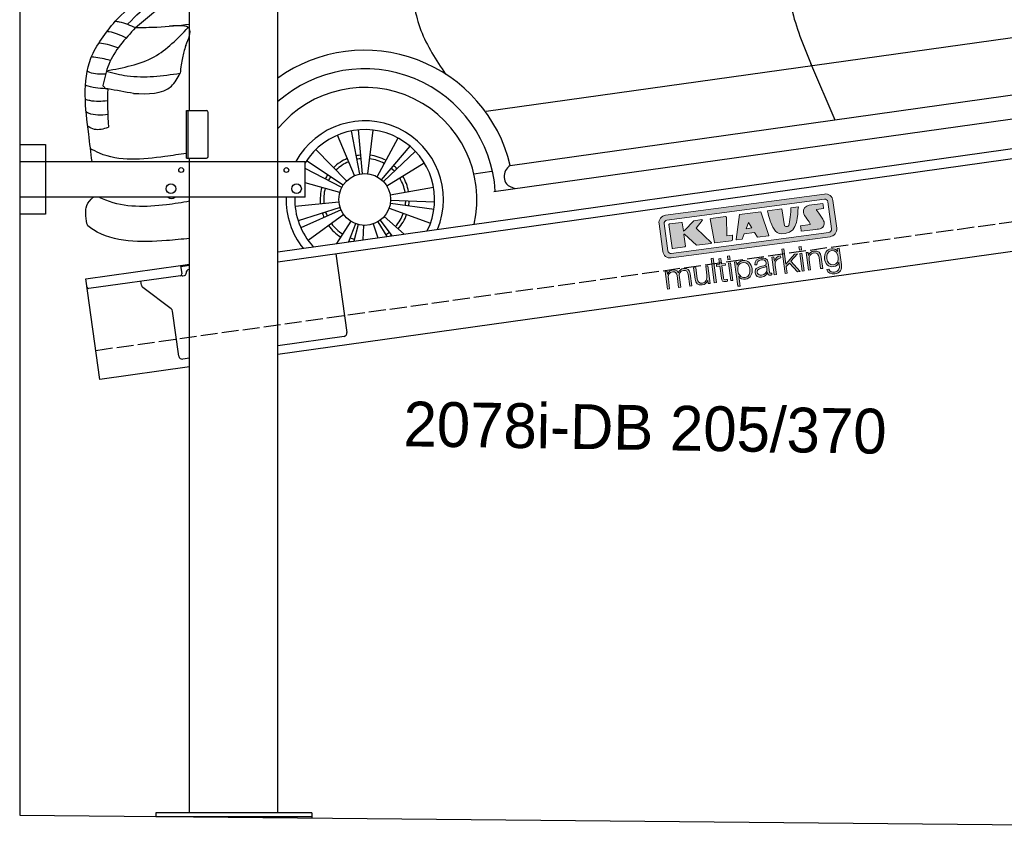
# Model space of a CAD drawing. Extents: x 199 to 6000, y -375 to 5550.
# Tile 1 of 4: x 199 to 3099, y -236 to 2144. Entities that reach past the tile are written whole.
import ezdxf

# ---------------------------------------------------------------- set-up
doc = ezdxf.new("R2010")
doc.units = 0
doc.header["$LTSCALE"] = 10
doc.header["$MEASUREMENT"] = 0
doc.linetypes.add('GEN3', pattern=[6.25, 5, -1.25])
doc.layers.get('0').update_dxf_attribs({"linetype": 'CONTINUOUS'})
for name, color, linetype in [('3', 6, 'GEN3'), ('CAR', 1, 'CONTINUOUS'), ('SICHTBARE_KANTEN_DIN_', 7, 'CONTINUOUS')]:
    doc.layers.add(name, color=color, linetype=linetype)
doc.layers.add('AM_0', color=7, linetype='CONTINUOUS', lineweight=30)
doc.layers.add('Logo', color=7, linetype='CONTINUOUS', lineweight=25)

# ---------------------------------------------------------------- blocks, each defined once
blk = doc.blocks.new('KLAUS')
at = {"layer": 'Logo'}
h = blk.add_hatch(color=8, dxfattribs=at)
h.dxf.hatch_style = 2
edge = h.paths.add_edge_path()
edge.add_spline(control_points=[(3.6, 29.09), (2.88, 29.09), (2.3, 28.51), (2.3, 27.8), (2.3, 27.8), (2.3, 16.11), (2.3, 16.11), (2.3, 15.39), (2.88, 14.81), (3.6, 14.81), (3.6, 14.81), (71.16, 14.81), (71.16, 14.81), (71.88, 14.81), (72.46, 15.39), (72.46, 16.11), (72.46, 16.11), (72.46, 27.8), (72.46, 27.8), (72.46, 28.51), (71.88, 29.09), (71.16, 29.09), (71.16, 29.09), (3.6, 29.09), (3.6, 29.09), (3.6, 29.09), (3.6, 29.09), (3.6, 29.09)], knot_values=[0, 0, 0, 0, 1, 1, 1, 2, 2, 2, 3, 3, 3, 4, 4, 4, 5, 5, 5, 6, 6, 6, 7, 7, 7, 8, 8, 8, 9, 9, 9, 9], degree=3, periodic=0)
edge = h.paths.add_edge_path()
edge.add_spline(control_points=[(3.35, 31.23), (3.35, 31.23), (71.47, 31.23), (71.47, 31.23), (73.26, 31.23), (74.71, 29.77), (74.71, 27.99), (74.71, 27.99), (74.71, 16.17), (74.71, 16.17), (74.71, 14.38), (73.26, 12.93), (71.47, 12.93), (71.47, 12.93), (3.35, 12.93), (3.35, 12.93), (1.56, 12.93), (0.11, 14.38), (0.11, 16.17), (0.11, 16.17), (0.11, 27.99), (0.11, 27.99), (0.11, 29.77), (1.56, 31.23), (3.35, 31.23), (3.35, 31.23), (3.35, 31.23), (3.35, 31.23)], knot_values=[0, 0, 0, 0, 1, 1, 1, 2, 2, 2, 3, 3, 3, 4, 4, 4, 5, 5, 5, 6, 6, 6, 7, 7, 7, 8, 8, 8, 9, 9, 9, 9], degree=3, periodic=0)
h = blk.add_hatch(color=8, dxfattribs=at)
h.dxf.hatch_style = 2
edge = h.paths.add_edge_path()
edge.add_spline(control_points=[(4.5, 27.33), (4.5, 27.33), (9.7, 27.33), (9.7, 27.33), (9.84, 27.33), (9.96, 27.22), (9.96, 27.08), (9.96, 27.08), (9.96, 23.69), (9.96, 23.69), (9.96, 23.69), (9.94, 23.64), (10.04, 23.59), (10.14, 23.53), (10.2, 23.57), (10.2, 23.57), (10.2, 23.57), (10.51, 23.75), (10.51, 23.75), (10.51, 23.75), (14.94, 27.33), (14.94, 27.33), (14.94, 27.33), (18.41, 27.33), (18.41, 27.33), (18.41, 27.33), (18.49, 27.33), (18.56, 27.2), (18.65, 27.04), (18.53, 26.91), (18.53, 26.91), (18.53, 26.91), (15.49, 24.11), (15.49, 24.11), (15.49, 24.11), (21.14, 17.06), (21.14, 17.06), (21.14, 17.06), (21.13, 16.91), (21.13, 16.91), (21.08, 16.84), (20.99, 16.82), (20.99, 16.82), (20.99, 16.82), (14.7, 16.82), (14.7, 16.82), (14.7, 16.82), (10.26, 22.17), (10.26, 22.17), (10.26, 22.17), (10.19, 22.24), (10.08, 22.21), (9.97, 22.18), (9.96, 22.11), (9.96, 22.11), (9.96, 22.11), (9.96, 17.08), (9.96, 17.08), (9.96, 16.94), (9.84, 16.82), (9.7, 16.82), (9.7, 16.82), (4.5, 16.82), (4.5, 16.82), (4.36, 16.82), (4.25, 16.94), (4.25, 17.08), (4.25, 17.08), (4.25, 27.08), (4.25, 27.08), (4.25, 27.22), (4.36, 27.33), (4.5, 27.33), (4.5, 27.33), (4.5, 27.33), (4.5, 27.33)], knot_values=[0, 0, 0, 0, 1, 1, 1, 2, 2, 2, 3, 3, 3, 4, 4, 4, 5, 5, 5, 6, 6, 6, 7, 7, 7, 8, 8, 8, 9, 9, 9, 10, 10, 10, 11, 11, 11, 12, 12, 12, 13, 13, 13, 14, 14, 14, 15, 15, 15, 16, 16, 16, 17, 17, 17, 18, 18, 18, 19, 19, 19, 20, 20, 20, 21, 21, 21, 22, 22, 22, 23, 23, 23, 24, 24, 24, 25, 25, 25, 25], degree=3, periodic=0)
h = blk.add_hatch(color=8, dxfattribs=at)
h.dxf.hatch_style = 2
h.paths.add_polyline_path([(22.42, 17.06), (21.97, 27.15), (22.24, 27.33), (28.55, 27.33), (28.86, 26.97), (28.01, 19.08), (30.26, 19.07), (30.44, 18.95), (30.08, 16.95), (29.49, 16.82), (22.6, 16.82)])
h = blk.add_hatch(color=8, dxfattribs=at)
h.paths.add_polyline_path([(36.52, 21.01), (38.93, 21.01), (37.87, 23.57)])
h.paths.add_polyline_path([(34.52, 27.33), (43.65, 27.33), (45.76, 16.94), (45.57, 16.82), (40.83, 16.82), (39.89, 18.95), (35.42, 18.95), (34.27, 16.82), (31.78, 16.82), (31.66, 17)])
h = blk.add_hatch(color=8, dxfattribs=at)
h.dxf.hatch_style = 2
edge = h.paths.add_edge_path()
edge.add_spline(control_points=[(52.69, 27.32), (52.69, 27.32), (52.88, 20.14), (52.88, 20.14), (53.01, 19.89), (53.2, 19.77), (53.43, 19.71), (53.91, 19.59), (54.43, 19.57), (54.64, 20.03), (55.23, 21.34), (56.27, 25.45), (56.6, 27.33), (56.6, 27.33), (59.77, 27.33), (59.77, 27.33), (58.77, 23.9), (58.56, 16.82), (52.63, 16.76), (48.72, 16.72), (48.01, 19.35), (47.27, 22.24), (46.89, 23.68), (46.54, 27.33), (46.54, 27.33), (46.54, 27.33), (52.69, 27.32), (52.69, 27.32), (52.69, 27.32), (52.69, 27.32), (52.69, 27.32)], knot_values=[0, 0, 0, 0, 1, 1, 1, 2, 2, 2, 3, 3, 3, 4, 4, 4, 5, 5, 5, 6, 6, 6, 7, 7, 7, 8, 8, 8, 9, 9, 9, 10, 10, 10, 10], degree=3, periodic=0)
h = blk.add_hatch(color=8, dxfattribs=at)
h.dxf.hatch_style = 2
edge = h.paths.add_edge_path()
edge.add_spline(control_points=[(64.46, 27.33), (64.46, 27.33), (70.31, 27.33), (70.31, 27.33), (70.31, 26.52), (70.31, 26.02), (70.31, 25.12), (70.31, 25.12), (67.3, 25.12), (67.3, 25.12), (67.24, 25.04), (67.25, 25.11), (67.25, 24.91), (67.25, 24.88), (69.73, 20.38), (69.73, 19.57), (69.73, 16.4), (67.22, 16.81), (65.9, 16.82), (65.9, 16.82), (59.59, 16.82), (59.59, 16.82), (59.59, 17.76), (59.59, 18.23), (59.59, 19.14), (59.59, 19.14), (63.75, 19.14), (63.75, 19.14), (63.82, 19.22), (63.81, 19.11), (63.81, 19.31), (63.81, 20.32), (61.58, 23.06), (61.58, 24.63), (61.58, 26.33), (62.83, 27.34), (64.46, 27.33), (64.46, 27.33), (64.46, 27.33), (64.46, 27.33)], knot_values=[0, 0, 0, 0, 1, 1, 1, 2, 2, 2, 3, 3, 3, 4, 4, 4, 5, 5, 5, 6, 6, 6, 7, 7, 7, 8, 8, 8, 9, 9, 9, 10, 10, 10, 11, 11, 11, 12, 12, 12, 13, 13, 13, 13], degree=3, periodic=0)
h = blk.add_hatch(color=30, dxfattribs=at)
h.dxf.hatch_style = 2
h.paths.add_polyline_path([(20.07, 0), (20.99, 0), (20.99, 10.45), (20.07, 10.45)])
h = blk.add_hatch(color=30, dxfattribs=at)
h.dxf.hatch_style = 2
edge = h.paths.add_edge_path()
edge.add_spline(control_points=[(24.22, 9.82), (24.22, 9.82), (23.3, 9.82), (23.3, 9.82), (23.3, 9.82), (23.3, 7.55), (23.3, 7.55), (23.3, 7.55), (21.98, 7.55), (21.98, 7.55), (21.98, 7.55), (21.98, 6.78), (21.98, 6.78), (21.98, 6.78), (23.3, 6.78), (23.3, 6.78), (23.3, 6.78), (23.3, 1.61), (23.3, 1.61), (23.28, 0.32), (23.71, -0.09), (24.94, -0.09), (25.22, -0.09), (25.48, -0.06), (25.76, -0.06), (25.76, -0.06), (25.76, 0.73), (25.76, 0.73), (25.5, 0.7), (25.23, 0.69), (24.97, 0.69), (24.31, 0.73), (24.22, 1.08), (24.22, 1.68), (24.22, 1.68), (24.22, 6.78), (24.22, 6.78), (24.22, 6.78), (25.76, 6.78), (25.76, 6.78), (25.76, 6.78), (25.76, 7.55), (25.76, 7.55), (25.76, 7.55), (24.22, 7.55), (24.22, 7.55), (24.22, 7.55), (24.22, 9.82), (24.22, 9.82), (24.22, 9.82), (24.22, 9.82), (24.22, 9.82)], knot_values=[0, 0, 0, 0, 1, 1, 1, 2, 2, 2, 3, 3, 3, 4, 4, 4, 5, 5, 5, 6, 6, 6, 7, 7, 7, 8, 8, 8, 9, 9, 9, 10, 10, 10, 11, 11, 11, 12, 12, 12, 13, 13, 13, 14, 14, 14, 15, 15, 15, 16, 16, 16, 17, 17, 17, 17], degree=3, periodic=0)
h = blk.add_hatch(color=30, dxfattribs=at)
h.paths.add_polyline_path([(27.1, 0), (28.03, 0), (28.03, 7.55), (27.1, 7.55)])
h.paths.add_polyline_path([(27.1, 8.98), (28.03, 8.98), (28.03, 10.45), (27.1, 10.45)])
h = blk.add_hatch(color=30, dxfattribs=at)
h.dxf.hatch_style = 2
h.paths.add_polyline_path([(50.4, 0), (51.32, 0), (51.32, 2.87), (52.82, 4.11), (55.8, 0), (56.96, 0), (53.52, 4.76), (56.74, 7.55), (55.51, 7.55), (51.32, 3.89), (51.32, 10.45), (50.4, 10.45)])
h = blk.add_hatch(color=30, dxfattribs=at)
h.paths.add_polyline_path([(57.74, 0), (58.66, 0), (58.66, 7.55), (57.74, 7.55)])
h.paths.add_polyline_path([(57.74, 8.98), (58.66, 8.98), (58.66, 10.45), (57.74, 10.45)])
h = blk.add_hatch(color=30, dxfattribs=at)
h.dxf.hatch_style = 2
edge = h.paths.add_edge_path()
edge.add_spline(control_points=[(0, 0), (0, 0), (0.92, 0), (0.92, 0), (0.92, 0), (0.92, 4.22), (0.92, 4.22), (0.94, 5.8), (1.58, 7), (3.18, 7), (4.35, 7), (4.77, 6.15), (4.76, 5.12), (4.76, 5.12), (4.76, 0), (4.76, 0), (4.76, 0), (5.68, 0), (5.68, 0), (5.68, 0), (5.68, 4.27), (5.68, 4.27), (5.68, 5.68), (6.14, 7), (7.73, 7), (9.05, 7), (9.52, 6.32), (9.52, 5.08), (9.52, 5.08), (9.52, 0), (9.52, 0), (9.52, 0), (10.44, 0), (10.44, 0), (10.44, 0), (10.44, 5.12), (10.44, 5.12), (10.44, 6.91), (9.59, 7.77), (7.94, 7.77), (6.94, 7.77), (5.99, 7.29), (5.54, 6.3), (5.26, 7.29), (4.36, 7.77), (3.37, 7.77), (2.17, 7.77), (1.38, 7.19), (0.89, 6.28), (0.89, 6.28), (0.85, 6.28), (0.85, 6.28), (0.85, 6.28), (0.85, 7.55), (0.85, 7.55), (0.85, 7.55), (0, 7.55), (0, 7.55), (0, 7.55), (0, 0), (0, 0), (0, 0), (0, 0), (0, 0)], knot_values=[0, 0, 0, 0, 1, 1, 1, 2, 2, 2, 3, 3, 3, 4, 4, 4, 5, 5, 5, 6, 6, 6, 7, 7, 7, 8, 8, 8, 9, 9, 9, 10, 10, 10, 11, 11, 11, 12, 12, 12, 13, 13, 13, 14, 14, 14, 15, 15, 15, 16, 16, 16, 17, 17, 17, 18, 18, 18, 19, 19, 19, 20, 20, 20, 21, 21, 21, 21], degree=3, periodic=0)
h = blk.add_hatch(color=30, dxfattribs=at)
h.dxf.hatch_style = 2
edge = h.paths.add_edge_path()
edge.add_spline(control_points=[(18.31, 7.55), (18.31, 7.55), (17.39, 7.55), (17.39, 7.55), (17.39, 7.55), (17.39, 3.59), (17.39, 3.59), (17.39, 2.05), (16.7, 0.56), (15.12, 0.56), (13.66, 0.56), (13.15, 1.27), (13.1, 2.64), (13.1, 2.64), (13.1, 7.55), (13.1, 7.55), (13.1, 7.55), (12.18, 7.55), (12.18, 7.55), (12.18, 7.55), (12.18, 2.65), (12.18, 2.65), (12.18, 0.89), (12.93, -0.22), (14.83, -0.22), (15.96, -0.22), (16.95, 0.35), (17.44, 1.36), (17.44, 1.36), (17.47, 1.36), (17.47, 1.36), (17.47, 1.36), (17.47, 0), (17.47, 0), (17.47, 0), (18.31, 0), (18.31, 0), (18.31, 0), (18.31, 7.55), (18.31, 7.55), (18.31, 7.55), (18.31, 7.55), (18.31, 7.55)], knot_values=[0, 0, 0, 0, 1, 1, 1, 2, 2, 2, 3, 3, 3, 4, 4, 4, 5, 5, 5, 6, 6, 6, 7, 7, 7, 8, 8, 8, 9, 9, 9, 10, 10, 10, 11, 11, 11, 12, 12, 12, 13, 13, 13, 14, 14, 14, 14], degree=3, periodic=0)
h = blk.add_hatch(color=30, dxfattribs=at)
edge = h.paths.add_edge_path()
edge.add_spline(control_points=[(35.84, 3.78), (35.84, 2.21), (35.12, 0.56), (33.37, 0.56), (31.4, 0.56), (30.72, 2.21), (30.72, 3.78), (30.72, 5.49), (31.33, 7), (33.37, 7), (35.12, 7), (35.84, 5.34), (35.84, 3.78), (35.84, 3.78), (35.84, 3.78), (35.84, 3.78)], knot_values=[0, 0, 0, 0, 1, 1, 1, 2, 2, 2, 3, 3, 3, 4, 4, 4, 5, 5, 5, 5], degree=3, periodic=0)
edge = h.paths.add_edge_path()
edge.add_spline(control_points=[(29.79, -2.8), (29.79, -2.8), (30.72, -2.8), (30.72, -2.8), (30.72, -2.8), (30.72, 1.43), (30.72, 1.43), (30.72, 1.43), (30.74, 1.43), (30.74, 1.43), (31.14, 0.35), (32.24, -0.22), (33.37, -0.22), (35.66, -0.22), (36.76, 1.64), (36.76, 3.78), (36.76, 5.91), (35.66, 7.77), (33.37, 7.77), (32.15, 7.77), (31.1, 7.14), (30.67, 6.12), (30.67, 6.12), (30.64, 6.12), (30.64, 6.12), (30.64, 6.12), (30.64, 7.55), (30.64, 7.55), (30.64, 7.55), (29.79, 7.55), (29.79, 7.55), (29.79, 7.55), (29.79, -2.8), (29.79, -2.8), (29.79, -2.8), (29.79, -2.8), (29.79, -2.8)], knot_values=[0, 0, 0, 0, 1, 1, 1, 2, 2, 2, 3, 3, 3, 4, 4, 4, 5, 5, 5, 6, 6, 6, 7, 7, 7, 8, 8, 8, 9, 9, 9, 10, 10, 10, 11, 11, 11, 12, 12, 12, 12], degree=3, periodic=0)
h = blk.add_hatch(color=30, dxfattribs=at)
edge = h.paths.add_edge_path()
edge.add_spline(control_points=[(43.03, 2.93), (43.04, 1.45), (41.8, 0.56), (40.39, 0.56), (39.53, 0.56), (38.71, 1.13), (38.71, 2.05), (38.71, 3.53), (40.66, 3.51), (42.22, 3.79), (42.47, 3.84), (42.88, 3.91), (43, 4.13), (43, 4.13), (43.03, 4.13), (43.03, 4.13), (43.03, 4.13), (43.03, 2.93), (43.03, 2.93), (43.03, 2.93), (43.03, 2.93), (43.03, 2.93)], knot_values=[0, 0, 0, 0, 1, 1, 1, 2, 2, 2, 3, 3, 3, 4, 4, 4, 5, 5, 5, 6, 6, 6, 7, 7, 7, 7], degree=3, periodic=0)
edge = h.paths.add_edge_path()
edge.add_spline(control_points=[(39.03, 5.24), (39.06, 6.47), (39.91, 7), (41.05, 7), (42.14, 7), (43.03, 6.69), (43.03, 5.45), (43.03, 4.61), (42.6, 4.51), (41.84, 4.42), (39.85, 4.19), (37.79, 4.11), (37.79, 1.99), (37.79, 0.47), (38.93, -0.22), (40.32, -0.22), (41.77, -0.22), (42.43, 0.34), (43.07, 1.32), (43.07, 1.32), (43.1, 1.32), (43.1, 1.32), (43.1, 0.53), (43.25, 0), (44.19, 0), (44.43, 0), (44.58, 0.01), (44.79, 0.06), (44.79, 0.06), (44.79, 0.83), (44.79, 0.83), (44.71, 0.81), (44.6, 0.78), (44.49, 0.78), (44.13, 0.78), (43.95, 0.98), (43.95, 1.33), (43.95, 1.33), (43.95, 5.34), (43.95, 5.34), (43.95, 7.36), (42.5, 7.77), (41.17, 7.77), (39.44, 7.77), (38.2, 7.01), (38.11, 5.24), (38.11, 5.24), (39.03, 5.24), (39.03, 5.24), (39.03, 5.24), (39.03, 5.24), (39.03, 5.24)], knot_values=[0, 0, 0, 0, 1, 1, 1, 2, 2, 2, 3, 3, 3, 4, 4, 4, 5, 5, 5, 6, 6, 6, 7, 7, 7, 8, 8, 8, 9, 9, 9, 10, 10, 10, 11, 11, 11, 12, 12, 12, 13, 13, 13, 14, 14, 14, 15, 15, 15, 16, 16, 16, 17, 17, 17, 17], degree=3, periodic=0)
h = blk.add_hatch(color=30, dxfattribs=at)
h.dxf.hatch_style = 2
edge = h.paths.add_edge_path()
edge.add_spline(control_points=[(45.79, 0), (45.79, 0), (46.71, 0), (46.71, 0), (46.71, 0), (46.71, 4.03), (46.71, 4.03), (46.71, 5.59), (47.85, 6.82), (49.52, 6.73), (49.52, 6.73), (49.52, 7.66), (49.52, 7.66), (48.16, 7.72), (47.14, 7), (46.67, 5.78), (46.67, 5.78), (46.64, 5.78), (46.64, 5.78), (46.64, 5.78), (46.64, 7.55), (46.64, 7.55), (46.64, 7.55), (45.79, 7.55), (45.79, 7.55), (45.79, 7.55), (45.79, 0), (45.79, 0), (45.79, 0), (45.79, 0), (45.79, 0)], knot_values=[0, 0, 0, 0, 1, 1, 1, 2, 2, 2, 3, 3, 3, 4, 4, 4, 5, 5, 5, 6, 6, 6, 7, 7, 7, 8, 8, 8, 9, 9, 9, 10, 10, 10, 10], degree=3, periodic=0)
h = blk.add_hatch(color=30, dxfattribs=at)
h.dxf.hatch_style = 2
edge = h.paths.add_edge_path()
edge.add_spline(control_points=[(60.41, 0), (60.41, 0), (61.33, 0), (61.33, 0), (61.33, 0), (61.33, 4.41), (61.33, 4.41), (61.36, 5.89), (62.24, 7), (63.7, 7), (65.2, 7), (65.62, 6.02), (65.62, 4.71), (65.62, 4.71), (65.62, 0), (65.62, 0), (65.62, 0), (66.54, 0), (66.54, 0), (66.54, 0), (66.54, 4.86), (66.54, 4.86), (66.54, 6.66), (65.9, 7.77), (63.78, 7.77), (62.71, 7.77), (61.7, 7.16), (61.36, 6.25), (61.36, 6.25), (61.33, 6.25), (61.33, 6.25), (61.33, 6.25), (61.33, 7.55), (61.33, 7.55), (61.33, 7.55), (60.41, 7.55), (60.41, 7.55), (60.41, 7.55), (60.41, 0), (60.41, 0), (60.41, 0), (60.41, 0), (60.41, 0)], knot_values=[0, 0, 0, 0, 1, 1, 1, 2, 2, 2, 3, 3, 3, 4, 4, 4, 5, 5, 5, 6, 6, 6, 7, 7, 7, 8, 8, 8, 9, 9, 9, 10, 10, 10, 11, 11, 11, 12, 12, 12, 13, 13, 13, 14, 14, 14, 14], degree=3, periodic=0)
h = blk.add_hatch(color=30, dxfattribs=at)
edge = h.paths.add_edge_path()
edge.add_spline(control_points=[(71.32, 0.86), (69.62, 0.86), (68.83, 2.34), (68.83, 3.86), (68.83, 5.43), (69.56, 7), (71.32, 7), (73.06, 7), (73.75, 5.34), (73.75, 3.86), (73.75, 2.33), (72.91, 0.86), (71.32, 0.86), (71.32, 0.86), (71.32, 0.86), (71.32, 0.86)], knot_values=[0, 0, 0, 0, 1, 1, 1, 2, 2, 2, 3, 3, 3, 4, 4, 4, 5, 5, 5, 5], degree=3, periodic=0)
edge = h.paths.add_edge_path()
edge.add_spline(control_points=[(74.67, 7.55), (74.67, 7.55), (73.75, 7.55), (73.75, 7.55), (73.75, 7.55), (73.75, 6.25), (73.75, 6.25), (73.75, 6.25), (73.72, 6.25), (73.72, 6.25), (73.35, 7.09), (72.41, 7.77), (71.32, 7.77), (69.13, 7.77), (67.9, 6.05), (67.9, 3.97), (67.9, 1.82), (68.9, 0.09), (71.32, 0.09), (72.4, 0.09), (73.29, 0.72), (73.72, 1.64), (73.72, 1.64), (73.75, 1.64), (73.75, 1.64), (73.75, 1.64), (73.75, 0.61), (73.75, 0.61), (73.75, -1.23), (73.01, -2.24), (71.32, -2.24), (70.29, -2.24), (69.31, -1.85), (69.1, -0.73), (69.1, -0.73), (68.18, -0.73), (68.18, -0.73), (68.31, -2.34), (69.81, -3.02), (71.32, -3.02), (73.79, -3.02), (74.65, -1.64), (74.67, 0.61), (74.67, 0.61), (74.67, 7.55), (74.67, 7.55), (74.67, 7.55), (74.67, 7.55), (74.67, 7.55)], knot_values=[0, 0, 0, 0, 1, 1, 1, 2, 2, 2, 3, 3, 3, 4, 4, 4, 5, 5, 5, 6, 6, 6, 7, 7, 7, 8, 8, 8, 9, 9, 9, 10, 10, 10, 11, 11, 11, 12, 12, 12, 13, 13, 13, 14, 14, 14, 15, 15, 15, 16, 16, 16, 16], degree=3, periodic=0)
at = {"layer": 'Logo', "lineweight": 0}
for points in [[(22.42, 17.06), (21.97, 27.15), (22.24, 27.33), (28.55, 27.33), (28.86, 26.97), (28.01, 19.08), (30.26, 19.07), (30.44, 18.95), (30.08, 16.95), (29.49, 16.82), (22.6, 16.82), (22.42, 17.06), (22.42, 17.06)], [(34.52, 27.33), (43.65, 27.33), (45.76, 16.94), (45.57, 16.82), (40.83, 16.82), (39.89, 18.95), (35.42, 18.95), (34.27, 16.82), (31.78, 16.82), (31.66, 17), (34.52, 27.33), (34.52, 27.33)], [(36.52, 21.01), (38.93, 21.01), (37.87, 23.57), (36.52, 21.01), (36.52, 21.01)], [(20.07, 0), (20.99, 0), (20.99, 10.45), (20.07, 10.45), (20.07, 0), (20.07, 0)], [(27.1, 8.98), (28.03, 8.98), (28.03, 10.45), (27.1, 10.45), (27.1, 8.98), (27.1, 8.98)], [(50.4, 0), (51.32, 0), (51.32, 2.87), (52.82, 4.11), (55.8, 0), (56.96, 0), (53.52, 4.76), (56.74, 7.55), (55.51, 7.55), (51.32, 3.89), (51.32, 10.45), (50.4, 10.45), (50.4, 0), (50.4, 0)], [(57.74, 8.98), (58.66, 8.98), (58.66, 10.45), (57.74, 10.45), (57.74, 8.98), (57.74, 8.98)], [(27.1, 0), (28.03, 0), (28.03, 7.55), (27.1, 7.55), (27.1, 0), (27.1, 0)], [(57.74, 0), (58.66, 0), (58.66, 7.55), (57.74, 7.55), (57.74, 0), (57.74, 0)]]:
    blk.add_lwpolyline(points, dxfattribs=at)
for points, knots in [([(3.35, 31.23), (3.35, 31.23), (71.47, 31.23), (71.47, 31.23), (73.26, 31.23), (74.71, 29.77), (74.71, 27.99), (74.71, 27.99), (74.71, 16.17), (74.71, 16.17), (74.71, 14.38), (73.26, 12.93), (71.47, 12.93), (71.47, 12.93), (3.35, 12.93), (3.35, 12.93), (1.56, 12.93), (0.11, 14.38), (0.11, 16.17), (0.11, 16.17), (0.11, 27.99), (0.11, 27.99), (0.11, 29.77), (1.56, 31.23), (3.35, 31.23), (3.35, 31.23), (3.35, 31.23), (3.35, 31.23)], [0, 0, 0, 0, 1, 1, 1, 2, 2, 2, 3, 3, 3, 4, 4, 4, 5, 5, 5, 6, 6, 6, 7, 7, 7, 8, 8, 8, 9, 9, 9, 9]), ([(3.6, 29.09), (2.88, 29.09), (2.3, 28.51), (2.3, 27.8), (2.3, 27.8), (2.3, 16.11), (2.3, 16.11), (2.3, 15.39), (2.88, 14.81), (3.6, 14.81), (3.6, 14.81), (71.16, 14.81), (71.16, 14.81), (71.88, 14.81), (72.46, 15.39), (72.46, 16.11), (72.46, 16.11), (72.46, 27.8), (72.46, 27.8), (72.46, 28.51), (71.88, 29.09), (71.16, 29.09), (71.16, 29.09), (3.6, 29.09), (3.6, 29.09), (3.6, 29.09), (3.6, 29.09), (3.6, 29.09)], [0, 0, 0, 0, 1, 1, 1, 2, 2, 2, 3, 3, 3, 4, 4, 4, 5, 5, 5, 6, 6, 6, 7, 7, 7, 8, 8, 8, 9, 9, 9, 9]), ([(4.5, 27.33), (4.5, 27.33), (9.7, 27.33), (9.7, 27.33), (9.84, 27.33), (9.96, 27.22), (9.96, 27.08), (9.96, 27.08), (9.96, 23.69), (9.96, 23.69), (9.96, 23.69), (9.94, 23.64), (10.04, 23.59), (10.14, 23.53), (10.2, 23.57), (10.2, 23.57), (10.2, 23.57), (10.51, 23.75), (10.51, 23.75), (10.51, 23.75), (14.94, 27.33), (14.94, 27.33), (14.94, 27.33), (18.41, 27.33), (18.41, 27.33), (18.41, 27.33), (18.49, 27.33), (18.56, 27.2), (18.65, 27.04), (18.53, 26.91), (18.53, 26.91), (18.53, 26.91), (15.49, 24.11), (15.49, 24.11), (15.49, 24.11), (21.14, 17.06), (21.14, 17.06), (21.14, 17.06), (21.13, 16.91), (21.13, 16.91), (21.08, 16.84), (20.99, 16.82), (20.99, 16.82), (20.99, 16.82), (14.7, 16.82), (14.7, 16.82), (14.7, 16.82), (10.26, 22.17), (10.26, 22.17), (10.26, 22.17), (10.19, 22.24), (10.08, 22.21), (9.97, 22.18), (9.96, 22.11), (9.96, 22.11), (9.96, 22.11), (9.96, 17.08), (9.96, 17.08), (9.96, 16.94), (9.84, 16.82), (9.7, 16.82), (9.7, 16.82), (4.5, 16.82), (4.5, 16.82), (4.36, 16.82), (4.25, 16.94), (4.25, 17.08), (4.25, 17.08), (4.25, 27.08), (4.25, 27.08), (4.25, 27.22), (4.36, 27.33), (4.5, 27.33), (4.5, 27.33), (4.5, 27.33), (4.5, 27.33)], [0, 0, 0, 0, 1, 1, 1, 2, 2, 2, 3, 3, 3, 4, 4, 4, 5, 5, 5, 6, 6, 6, 7, 7, 7, 8, 8, 8, 9, 9, 9, 10, 10, 10, 11, 11, 11, 12, 12, 12, 13, 13, 13, 14, 14, 14, 15, 15, 15, 16, 16, 16, 17, 17, 17, 18, 18, 18, 19, 19, 19, 20, 20, 20, 21, 21, 21, 22, 22, 22, 23, 23, 23, 24, 24, 24, 25, 25, 25, 25]), ([(52.69, 27.32), (52.69, 27.32), (52.88, 20.14), (52.88, 20.14), (53.01, 19.89), (53.2, 19.77), (53.43, 19.71), (53.91, 19.59), (54.43, 19.57), (54.64, 20.03), (55.23, 21.34), (56.27, 25.45), (56.6, 27.33), (56.6, 27.33), (59.77, 27.33), (59.77, 27.33), (58.77, 23.9), (58.56, 16.82), (52.63, 16.76), (48.72, 16.72), (48.01, 19.35), (47.27, 22.24), (46.89, 23.68), (46.54, 27.33), (46.54, 27.33), (46.54, 27.33), (52.69, 27.32), (52.69, 27.32), (52.69, 27.32), (52.69, 27.32), (52.69, 27.32)], [0, 0, 0, 0, 1, 1, 1, 2, 2, 2, 3, 3, 3, 4, 4, 4, 5, 5, 5, 6, 6, 6, 7, 7, 7, 8, 8, 8, 9, 9, 9, 10, 10, 10, 10]), ([(64.46, 27.33), (64.46, 27.33), (70.31, 27.33), (70.31, 27.33), (70.31, 26.52), (70.31, 26.02), (70.31, 25.12), (70.31, 25.12), (67.3, 25.12), (67.3, 25.12), (67.24, 25.04), (67.25, 25.11), (67.25, 24.91), (67.25, 24.88), (69.73, 20.38), (69.73, 19.57), (69.73, 16.4), (67.22, 16.81), (65.9, 16.82), (65.9, 16.82), (59.59, 16.82), (59.59, 16.82), (59.59, 17.76), (59.59, 18.23), (59.59, 19.14), (59.59, 19.14), (63.75, 19.14), (63.75, 19.14), (63.82, 19.22), (63.81, 19.11), (63.81, 19.31), (63.81, 20.32), (61.58, 23.06), (61.58, 24.63), (61.58, 26.33), (62.83, 27.34), (64.46, 27.33), (64.46, 27.33), (64.46, 27.33), (64.46, 27.33)], [0, 0, 0, 0, 1, 1, 1, 2, 2, 2, 3, 3, 3, 4, 4, 4, 5, 5, 5, 6, 6, 6, 7, 7, 7, 8, 8, 8, 9, 9, 9, 10, 10, 10, 11, 11, 11, 12, 12, 12, 13, 13, 13, 13]), ([(24.22, 9.82), (24.22, 9.82), (23.3, 9.82), (23.3, 9.82), (23.3, 9.82), (23.3, 7.55), (23.3, 7.55), (23.3, 7.55), (21.98, 7.55), (21.98, 7.55), (21.98, 7.55), (21.98, 6.78), (21.98, 6.78), (21.98, 6.78), (23.3, 6.78), (23.3, 6.78), (23.3, 6.78), (23.3, 1.61), (23.3, 1.61), (23.28, 0.32), (23.71, -0.09), (24.94, -0.09), (25.22, -0.09), (25.48, -0.06), (25.76, -0.06), (25.76, -0.06), (25.76, 0.73), (25.76, 0.73), (25.5, 0.7), (25.23, 0.69), (24.97, 0.69), (24.31, 0.73), (24.22, 1.08), (24.22, 1.68), (24.22, 1.68), (24.22, 6.78), (24.22, 6.78), (24.22, 6.78), (25.76, 6.78), (25.76, 6.78), (25.76, 6.78), (25.76, 7.55), (25.76, 7.55), (25.76, 7.55), (24.22, 7.55), (24.22, 7.55), (24.22, 7.55), (24.22, 9.82), (24.22, 9.82), (24.22, 9.82), (24.22, 9.82), (24.22, 9.82)], [0, 0, 0, 0, 1, 1, 1, 2, 2, 2, 3, 3, 3, 4, 4, 4, 5, 5, 5, 6, 6, 6, 7, 7, 7, 8, 8, 8, 9, 9, 9, 10, 10, 10, 11, 11, 11, 12, 12, 12, 13, 13, 13, 14, 14, 14, 15, 15, 15, 16, 16, 16, 17, 17, 17, 17]), ([(0, 0), (0, 0), (0.92, 0), (0.92, 0), (0.92, 0), (0.92, 4.22), (0.92, 4.22), (0.94, 5.8), (1.58, 7), (3.18, 7), (4.35, 7), (4.77, 6.15), (4.76, 5.12), (4.76, 5.12), (4.76, 0), (4.76, 0), (4.76, 0), (5.68, 0), (5.68, 0), (5.68, 0), (5.68, 4.27), (5.68, 4.27), (5.68, 5.68), (6.14, 7), (7.73, 7), (9.05, 7), (9.52, 6.32), (9.52, 5.08), (9.52, 5.08), (9.52, 0), (9.52, 0), (9.52, 0), (10.44, 0), (10.44, 0), (10.44, 0), (10.44, 5.12), (10.44, 5.12), (10.44, 6.91), (9.59, 7.77), (7.94, 7.77), (6.94, 7.77), (5.99, 7.29), (5.54, 6.3), (5.26, 7.29), (4.36, 7.77), (3.37, 7.77), (2.17, 7.77), (1.38, 7.19), (0.89, 6.28), (0.89, 6.28), (0.85, 6.28), (0.85, 6.28), (0.85, 6.28), (0.85, 7.55), (0.85, 7.55), (0.85, 7.55), (0, 7.55), (0, 7.55), (0, 7.55), (0, 0), (0, 0), (0, 0), (0, 0), (0, 0)], [0, 0, 0, 0, 1, 1, 1, 2, 2, 2, 3, 3, 3, 4, 4, 4, 5, 5, 5, 6, 6, 6, 7, 7, 7, 8, 8, 8, 9, 9, 9, 10, 10, 10, 11, 11, 11, 12, 12, 12, 13, 13, 13, 14, 14, 14, 15, 15, 15, 16, 16, 16, 17, 17, 17, 18, 18, 18, 19, 19, 19, 20, 20, 20, 21, 21, 21, 21]), ([(18.31, 7.55), (18.31, 7.55), (17.39, 7.55), (17.39, 7.55), (17.39, 7.55), (17.39, 3.59), (17.39, 3.59), (17.39, 2.05), (16.7, 0.56), (15.12, 0.56), (13.66, 0.56), (13.15, 1.27), (13.1, 2.64), (13.1, 2.64), (13.1, 7.55), (13.1, 7.55), (13.1, 7.55), (12.18, 7.55), (12.18, 7.55), (12.18, 7.55), (12.18, 2.65), (12.18, 2.65), (12.18, 0.89), (12.93, -0.22), (14.83, -0.22), (15.96, -0.22), (16.95, 0.35), (17.44, 1.36), (17.44, 1.36), (17.47, 1.36), (17.47, 1.36), (17.47, 1.36), (17.47, 0), (17.47, 0), (17.47, 0), (18.31, 0), (18.31, 0), (18.31, 0), (18.31, 7.55), (18.31, 7.55), (18.31, 7.55), (18.31, 7.55), (18.31, 7.55)], [0, 0, 0, 0, 1, 1, 1, 2, 2, 2, 3, 3, 3, 4, 4, 4, 5, 5, 5, 6, 6, 6, 7, 7, 7, 8, 8, 8, 9, 9, 9, 10, 10, 10, 11, 11, 11, 12, 12, 12, 13, 13, 13, 14, 14, 14, 14]), ([(29.79, -2.8), (29.79, -2.8), (30.72, -2.8), (30.72, -2.8), (30.72, -2.8), (30.72, 1.43), (30.72, 1.43), (30.72, 1.43), (30.74, 1.43), (30.74, 1.43), (31.14, 0.35), (32.24, -0.22), (33.37, -0.22), (35.66, -0.22), (36.76, 1.64), (36.76, 3.78), (36.76, 5.91), (35.66, 7.77), (33.37, 7.77), (32.15, 7.77), (31.1, 7.14), (30.67, 6.12), (30.67, 6.12), (30.64, 6.12), (30.64, 6.12), (30.64, 6.12), (30.64, 7.55), (30.64, 7.55), (30.64, 7.55), (29.79, 7.55), (29.79, 7.55), (29.79, 7.55), (29.79, -2.8), (29.79, -2.8), (29.79, -2.8), (29.79, -2.8), (29.79, -2.8)], [0, 0, 0, 0, 1, 1, 1, 2, 2, 2, 3, 3, 3, 4, 4, 4, 5, 5, 5, 6, 6, 6, 7, 7, 7, 8, 8, 8, 9, 9, 9, 10, 10, 10, 11, 11, 11, 12, 12, 12, 12]), ([(35.84, 3.78), (35.84, 2.21), (35.12, 0.56), (33.37, 0.56), (31.4, 0.56), (30.72, 2.21), (30.72, 3.78), (30.72, 5.49), (31.33, 7), (33.37, 7), (35.12, 7), (35.84, 5.34), (35.84, 3.78), (35.84, 3.78), (35.84, 3.78), (35.84, 3.78)], [0, 0, 0, 0, 1, 1, 1, 2, 2, 2, 3, 3, 3, 4, 4, 4, 5, 5, 5, 5]), ([(39.03, 5.24), (39.06, 6.47), (39.91, 7), (41.05, 7), (42.14, 7), (43.03, 6.69), (43.03, 5.45), (43.03, 4.61), (42.6, 4.51), (41.84, 4.42), (39.85, 4.19), (37.79, 4.11), (37.79, 1.99), (37.79, 0.47), (38.93, -0.22), (40.32, -0.22), (41.77, -0.22), (42.43, 0.34), (43.07, 1.32), (43.07, 1.32), (43.1, 1.32), (43.1, 1.32), (43.1, 0.53), (43.25, 0), (44.19, 0), (44.43, 0), (44.58, 0.01), (44.79, 0.06), (44.79, 0.06), (44.79, 0.83), (44.79, 0.83), (44.71, 0.81), (44.6, 0.78), (44.49, 0.78), (44.13, 0.78), (43.95, 0.98), (43.95, 1.33), (43.95, 1.33), (43.95, 5.34), (43.95, 5.34), (43.95, 7.36), (42.5, 7.77), (41.17, 7.77), (39.44, 7.77), (38.2, 7.01), (38.11, 5.24), (38.11, 5.24), (39.03, 5.24), (39.03, 5.24), (39.03, 5.24), (39.03, 5.24), (39.03, 5.24)], [0, 0, 0, 0, 1, 1, 1, 2, 2, 2, 3, 3, 3, 4, 4, 4, 5, 5, 5, 6, 6, 6, 7, 7, 7, 8, 8, 8, 9, 9, 9, 10, 10, 10, 11, 11, 11, 12, 12, 12, 13, 13, 13, 14, 14, 14, 15, 15, 15, 16, 16, 16, 17, 17, 17, 17]), ([(45.79, 0), (45.79, 0), (46.71, 0), (46.71, 0), (46.71, 0), (46.71, 4.03), (46.71, 4.03), (46.71, 5.59), (47.85, 6.82), (49.52, 6.73), (49.52, 6.73), (49.52, 7.66), (49.52, 7.66), (48.16, 7.72), (47.14, 7), (46.67, 5.78), (46.67, 5.78), (46.64, 5.78), (46.64, 5.78), (46.64, 5.78), (46.64, 7.55), (46.64, 7.55), (46.64, 7.55), (45.79, 7.55), (45.79, 7.55), (45.79, 7.55), (45.79, 0), (45.79, 0), (45.79, 0), (45.79, 0), (45.79, 0)], [0, 0, 0, 0, 1, 1, 1, 2, 2, 2, 3, 3, 3, 4, 4, 4, 5, 5, 5, 6, 6, 6, 7, 7, 7, 8, 8, 8, 9, 9, 9, 10, 10, 10, 10]), ([(60.41, 0), (60.41, 0), (61.33, 0), (61.33, 0), (61.33, 0), (61.33, 4.41), (61.33, 4.41), (61.36, 5.89), (62.24, 7), (63.7, 7), (65.2, 7), (65.62, 6.02), (65.62, 4.71), (65.62, 4.71), (65.62, 0), (65.62, 0), (65.62, 0), (66.54, 0), (66.54, 0), (66.54, 0), (66.54, 4.86), (66.54, 4.86), (66.54, 6.66), (65.9, 7.77), (63.78, 7.77), (62.71, 7.77), (61.7, 7.16), (61.36, 6.25), (61.36, 6.25), (61.33, 6.25), (61.33, 6.25), (61.33, 6.25), (61.33, 7.55), (61.33, 7.55), (61.33, 7.55), (60.41, 7.55), (60.41, 7.55), (60.41, 7.55), (60.41, 0), (60.41, 0), (60.41, 0), (60.41, 0), (60.41, 0)], [0, 0, 0, 0, 1, 1, 1, 2, 2, 2, 3, 3, 3, 4, 4, 4, 5, 5, 5, 6, 6, 6, 7, 7, 7, 8, 8, 8, 9, 9, 9, 10, 10, 10, 11, 11, 11, 12, 12, 12, 13, 13, 13, 14, 14, 14, 14]), ([(74.67, 7.55), (74.67, 7.55), (73.75, 7.55), (73.75, 7.55), (73.75, 7.55), (73.75, 6.25), (73.75, 6.25), (73.75, 6.25), (73.72, 6.25), (73.72, 6.25), (73.35, 7.09), (72.41, 7.77), (71.32, 7.77), (69.13, 7.77), (67.9, 6.05), (67.9, 3.97), (67.9, 1.82), (68.9, 0.09), (71.32, 0.09), (72.4, 0.09), (73.29, 0.72), (73.72, 1.64), (73.72, 1.64), (73.75, 1.64), (73.75, 1.64), (73.75, 1.64), (73.75, 0.61), (73.75, 0.61), (73.75, -1.23), (73.01, -2.24), (71.32, -2.24), (70.29, -2.24), (69.31, -1.85), (69.1, -0.73), (69.1, -0.73), (68.18, -0.73), (68.18, -0.73), (68.31, -2.34), (69.81, -3.02), (71.32, -3.02), (73.79, -3.02), (74.65, -1.64), (74.67, 0.61), (74.67, 0.61), (74.67, 7.55), (74.67, 7.55), (74.67, 7.55), (74.67, 7.55), (74.67, 7.55)], [0, 0, 0, 0, 1, 1, 1, 2, 2, 2, 3, 3, 3, 4, 4, 4, 5, 5, 5, 6, 6, 6, 7, 7, 7, 8, 8, 8, 9, 9, 9, 10, 10, 10, 11, 11, 11, 12, 12, 12, 13, 13, 13, 14, 14, 14, 15, 15, 15, 16, 16, 16, 16]), ([(71.32, 0.86), (69.62, 0.86), (68.83, 2.34), (68.83, 3.86), (68.83, 5.43), (69.56, 7), (71.32, 7), (73.06, 7), (73.75, 5.34), (73.75, 3.86), (73.75, 2.33), (72.91, 0.86), (71.32, 0.86), (71.32, 0.86), (71.32, 0.86), (71.32, 0.86)], [0, 0, 0, 0, 1, 1, 1, 2, 2, 2, 3, 3, 3, 4, 4, 4, 5, 5, 5, 5]), ([(43.03, 2.93), (43.04, 1.45), (41.8, 0.56), (40.39, 0.56), (39.53, 0.56), (38.71, 1.13), (38.71, 2.05), (38.71, 3.53), (40.66, 3.51), (42.22, 3.79), (42.47, 3.84), (42.88, 3.91), (43, 4.13), (43, 4.13), (43.03, 4.13), (43.03, 4.13), (43.03, 4.13), (43.03, 2.93), (43.03, 2.93), (43.03, 2.93), (43.03, 2.93), (43.03, 2.93)], [0, 0, 0, 0, 1, 1, 1, 2, 2, 2, 3, 3, 3, 4, 4, 4, 5, 5, 5, 6, 6, 6, 7, 7, 7, 7])]:
    blk.add_open_spline(points, degree=3, knots=knots, dxfattribs=at)
blk = doc.blocks.new('Car Van')
at = {"layer": 'CAR'}
for p, q in [((21307.1, 4005.8), (23258.8, 4280)), ((22262, 4147.5), (22333.7, 3980.6)), ((21377.3, 3846.1), (23233.9, 4106.9)), ((21329.3, 3769.5), (23298.8, 4045.7)), ((20934.6, 3820.8), (20909.9, 3948.1)), ((20942.5, 3821.9), (20931.2, 3951.1)), ((20958.5, 3821.6), (20974.3, 3950.4)), ((20919.4, 3816.1), (20868.7, 3935.5)), ((20985.5, 3813), (21047.3, 3927.1)), ((20895.8, 3800.4), (20804.9, 3893)), ((20998.6, 3803.9), (21082.8, 3902.7)), ((21004.4, 3798.5), (21098.4, 3887.9)), ((20885.6, 3788.1), (20777.5, 3859.8)), ((20881.5, 3781.2), (20773.5, 3837.6)), ((21014.2, 3785.8), (21124.7, 3853.8)), ((21323.8, 3828.2), (21270.2, 3820.9)), ((20875.7, 3766.4), (20773.5, 3794.8)), ((21024.3, 3759.3), (21152, 3782.2)), ((21025.4, 3743.4), (21155.1, 3739.2)), ((20873.3, 3738.1), (20744.2, 3724.9)), ((20876.6, 3722.5), (20753.1, 3682.7)), ((20879.4, 3715), (20760.7, 3662.5)), ((21020.9, 3720), (21143, 3675.9)), ((21024.7, 3735.4), (21153.3, 3717.7)), ((20887.3, 3701.2), (20782.2, 3625.2)), ((20994.8, 3684.7), (21029.1, 3638.8)), ((21006.5, 3695.5), (21065.3, 3643.9)), ((20907.9, 3681.7), (20865.6, 3615.8)), ((20922.2, 3674.5), (20901.9, 3620.9)), ((20929.8, 3672.1), (20916.9, 3623)), ((20945.6, 3669.7), (20943.5, 3626.7)), ((20973.6, 3673.6), (20987.4, 3632.9)), ((20988.1, 3680.3), (21014.1, 3636.7))]:
    blk.add_line(p, q, dxfattribs=at)
blk.add_circle((20949.2, 3745.9), 76.3, dxfattribs=at)
for radius, start, end in [(439.9, 13.1709, 125.5344), (385.3, 3.6036, 131.5697), (330.2, 347.2115, 140.7393), (231.7, 337.6174, 151.1587), (206, 333.3345, 148.5032), (131.2, 113, 134.4286), (120.9, 113, 134.4286), (131.2, 95, 101), (120.9, 95, 101), (120.9, 61.5714, 83), (131.2, 61.5714, 83), (120.9, 43.5714, 49.5714), (131.2, 43.5714, 49.5714), (131.2, 146.4286, 152.4286), (120.9, 146.4286, 152.4286), (120.9, 10.1429, 31.5714), (131.2, 10.1429, 31.5714), (131.2, 164.4286, 185.8571), (120.9, 164.4286, 185.8571), (231.7, 178.3252, 218.3826), (206, 178.1164, 222.6655), (120.9, 352.1429, 358.1429), (131.2, 352.1429, 358.1429), (131.2, 197.8571, 203.8571), (120.9, 197.8571, 203.8571), (120.9, 318.7143, 340.1429), (131.2, 318.7143, 340.1429), (131.2, 215.8571, 237.2857), (120.9, 215.8571, 237.2857), (120.9, 249.2857, 255.2857), (120.9, 300.7143, 306.7143), (131.2, 304.7615, 306.7143), (131.2, 249.2857, 251.2385)]:
    blk.add_arc((20949.2, 3745.9), radius, start, end, dxfattribs=at)
blk.add_ellipse((20380.2, 3799.5), major_axis=(-0.1, -50.8), ratio=0.500238, start_param=5.885343, end_param=6.683233, dxfattribs=at)
for points, knots in [([(22175.8, 4543.7), (22181.7, 4460.4), (22191.7, 4320.6), (22244.6, 4191.3), (22266, 4139)], [0, 0, 0, 0, 248.290611, 416.877177, 416.877177, 416.877177, 416.877177]), ([(20214.3, 4271.5), (20238.1, 4294.4), (20306.3, 4359.7), (20382.1, 4414.3), (20433.5, 4446.4)], [0, 0, 0, 0, 99.01122, 282.525902, 282.525902, 282.525902, 282.525902]), ([(20250.5, 4262.2), (20279.7, 4292.4), (20333.2, 4338.8), (20390.9, 4379), (20433.5, 4405.1)], [0, 0, 0, 0, 61.191082, 212.400599, 212.400599, 212.400599, 212.400599]), ([(21083.3, 4387.4), (21090.4, 4338.4), (21104.7, 4240), (21159.6, 4157.1), (21187.1, 4115.5)], [0, 0, 0, 0, 146.673025, 294.306169, 294.306169, 294.306169, 294.306169]), ([(20274.4, 4252.4), (20289.9, 4265.8), (20340.4, 4309.6), (20394.6, 4347.8), (20433.5, 4372.2)], [0, 0, 0, 0, 61.191082, 200.287904, 200.287904, 200.287904, 200.287904]), ([(20146, 3857.6), (20142.8, 3884.2), (20130.4, 3985.9), (20110.2, 4141.6), (20186.3, 4236.6), (20214.3, 4271.5)], [102.88586, 102.88586, 102.88586, 102.88586, 183.09991, 407.242491, 537.697964, 537.697964, 537.697964, 537.697964]), ([(20214.8, 4271.5), (20218.5, 4271), (20239.2, 4267.8), (20258.5, 4259.4), (20274.4, 4252.4)], [0, 0, 0, 0, 11.058748, 62.7292, 62.7292, 62.7292, 62.7292]), ([(20274.4, 4252.4), (20243.2, 4218.7), (20196.8, 4168.7), (20182.6, 4103.1), (20178, 4081.8)], [0, 0, 0, 0, 134.113244, 198.863456, 198.863456, 198.863456, 198.863456]), ([(20188.3, 4125.2), (20237.8, 4134.3), (20331.7, 4151.5), (20397.8, 4220), (20429.2, 4252.5)], [0, 0, 0, 0, 146.589383, 278.556341, 278.556341, 278.556341, 278.556341]), ([(20245.6, 4222.5), (20229.6, 4229.9), (20211.3, 4238.3), (20191.5, 4240.4), (20189, 4240.7)], [0, 0, 0, 0, 51.841966, 59.626213, 59.626213, 59.626213, 59.626213]), ([(20274.4, 4252.4), (20295.4, 4252.8), (20348.7, 4253.8), (20401.6, 4258.6), (20433.5, 4262.6)], [0, 0, 0, 0, 62.922164, 159.752377, 159.752377, 159.752377, 159.752377]), ([(20422.3, 4199.8), (20430.4, 4219.4), (20448.1, 4262.2), (20400.1, 4258.5), (20374.2, 4256.6)], [0, 0, 0, 0, 50.261015, 109.34861, 109.34861, 109.34861, 109.34861]), ([(20221.8, 4193.1), (20206, 4198.4), (20187.6, 4204.5), (20168.4, 4206.3), (20165.7, 4206.6)], [0, 0, 0, 0, 49.845493, 57.799057, 57.799057, 57.799057, 57.799057]), ([(20422.3, 4199.8), (20417.6, 4185), (20412.9, 4170.4), (20406.9, 4134.8), (20406, 4117.7)], [42.387721, 42.387721, 42.387721, 42.387721, 103.78676, 155.115105, 155.115105, 155.115105, 155.115105]), ([(20200, 4155.7), (20183.7, 4159.8), (20165.2, 4164.4), (20146.2, 4165.6), (20143.8, 4165.8)], [0, 0, 0, 0, 49.950236, 57.070608, 57.070608, 57.070608, 57.070608]), ([(20185.7, 4114.8), (20169.6, 4114.7), (20150.9, 4114.6), (20134.4, 4122.6), (20132.1, 4123.8)], [0, 0, 0, 0, 46.832425, 54.607177, 54.607177, 54.607177, 54.607177]), ([(20188.1, 4123.6), (20208.6, 4118.4), (20279.9, 4100.4), (20353.6, 4110.6), (20406.1, 4117.9)], [0, 0, 0, 0, 63.072856, 219.630486, 219.630486, 219.630486, 219.630486]), ([(20268.4, 4058.3), (20311, 4057), (20371, 4055.1), (20398.2, 4103.7), (20406.1, 4117.9)], [0, 0, 0, 0, 113.345743, 159.724118, 159.724118, 159.724118, 159.724118]), ([(20192.6, 4071.6), (20173, 4072.7), (20150.6, 4074), (20129.6, 4081.4), (20127, 4082.4)], [0, 0, 0, 0, 58.306737, 66.552342, 66.552342, 66.552342, 66.552342]), ([(20178, 4081.8), (20179.5, 4079.6), (20183, 4074.4), (20189.1, 4072.6), (20192.6, 4071.6)], [0, 0, 0, 0, 7.785315, 18.291548, 18.291548, 18.291548, 18.291548]), ([(20191.4, 4036.2), (20173.9, 4034.9), (20151.9, 4033.1), (20131, 4039.3), (20126.8, 4040.6)], [0, 0, 0, 0, 51.771152, 65.090699, 65.090699, 65.090699, 65.090699]), ([(20192.7, 3995.9), (20172.9, 3994.1), (20150.7, 3992.2), (20131.6, 4001.9), (20129.5, 4002.9)], [0, 0, 0, 0, 57.081248, 64.028558, 64.028558, 64.028558, 64.028558]), ([(20193.2, 3958), (20179.7, 3953.7), (20159, 3947.3), (20140.7, 3957.4), (20134.4, 3960.9)], [0, 0, 0, 0, 39.98906, 60.944602, 60.944602, 60.944602, 60.944602]), ([(20424.5, 3881.5), (20403.5, 3878.5), (20317.7, 3866.3), (20215.3, 3855.3), (20149.5, 3891.4), (20140.4, 3896.4)], [113.912784, 113.912784, 113.912784, 113.912784, 177.26422, 370.522965, 401.282956, 401.282956, 401.282956, 401.282956]), ([(21377.3, 3846.1), (21372.4, 3841.6), (21357.6, 3828.3), (21359.2, 3789.6), (21381.7, 3781.7), (21391.1, 3778.5)], [0, 0, 0, 0, 19.811779, 59.025277, 86.965319, 86.965319, 86.965319, 86.965319]), ([(20133.4, 3668.4), (20132.6, 3670.5), (20128.1, 3682.2), (20127.7, 3700.5), (20126.9, 3726.2), (20138, 3742.6), (20147.8, 3750.8), (20150.2, 3752.6)], [0, 0, 0, 0, 6.668808, 37.633719, 53.92976, 83.006518, 92.203416, 92.203416, 92.203416, 92.203416]), ([(20433.5, 3740.8), (20411, 3736.7), (20329.3, 3723.3), (20234.2, 3721.1), (20173.5, 3749.4), (20166.8, 3752.6)], [77.68835, 77.68835, 77.68835, 77.68835, 146.515463, 324.860687, 347.251757, 347.251757, 347.251757, 347.251757]), ([(20433.5, 3631.1), (20411.2, 3628.7), (20314.9, 3619.4), (20203.3, 3617.6), (20138.9, 3664.4), (20133.4, 3668.4)], [138.661944, 138.661944, 138.661944, 138.661944, 205.679389, 423.537531, 443.70981, 443.70981, 443.70981, 443.70981])]:
    blk.add_open_spline(points, degree=3, knots=knots, dxfattribs=at)
for points in [[(20192.6, 4071.6), (20190.1, 4035.2), (20192.4, 3997), (20194.6, 3958.9)], [(20268.4, 4058.3), (20243.1, 4062.7), (20217.8, 4067.2), (20192.6, 4071.6)]]:
    blk.add_open_spline(points, degree=3, dxfattribs=at)

msp = doc.modelspace()

# ---------------------------------------------------------------- linework, layer by layer
for p, q in [((700, 1876.2), (700, 3646.2)), ((960, -193.8), (960, 3646.2)), ((691, 1876.2), (750, 1876.2)), ((691, 1736.2), (691, 1876.2)), ((695, 1876.2), (695, 1736.2)), ((755, 1741.2), (755, 1871.2)), ((960, 1460.2), (3577.5, 1828)), ((200, 1776.2), (275, 1776.2)), ((200, 1776.2), (275, 1776.2)), ((275, 1776.2), (275, 1571.2)), ((275, 1776.2), (275, 1571.2)), ((3576.7, 1797.6), (960, 1429.9)), ((200, 1726.2), (1040, 1726.2)), ((691, 1736.2), (750, 1736.2)), ((700, -193.8), (700, 1736.2)), ((1040, 1621.2), (1040, 1726.2)), ((1040, 1621.2), (200, 1621.2)), ((275, 1571.2), (200, 1571.2)), ((275, 1571.2), (200, 1571.2)), ((3696.8, 1541.9), (960, 1157.2)), ((1130.7, 1453.9), (1163.3, 1222.2)), ((673.5, 1419.9), (700, 1423.6)), ((393.8, 1380.6), (673.5, 1419.9)), ((673.5, 1419.9), (677, 1395.2)), ((700, 1419.6), (674.1, 1416)), ((689.5, 1395.9), (689.4, 1396.9)), ((435.5, 1083.5), (393.8, 1380.6)), ((672.7, 1389.5), (402.9, 1351.6)), ((558, 1361.4), (556.4, 1373.2)), ((680.3, 1389.6), (685.2, 1390.3)), ((645.6, 1291.7), (561.9, 1354.8)), ((668.2, 1152.6), (649.5, 1285.1)), ((1154.8, 1210.9), (960, 1183.5)), ((700, 1146.9), (679.5, 1144.1)), ((700, 1120.7), (435.5, 1083.5)), ((199.5, -200), (3944.5, -236)), ((600, -193.8), (600, -203.8)), ((1060, -193.8), (600, -193.8)), ((1060, -193.8), (1060, -208.3)), ((600, -203.8), (1060, -203.8))]:
    msp.add_line(p, q)
for centre, radius in [((675, 1701.2), 7), ((985, 1701.2), 7), ((645, 1646.2), 14), ((1015, 1646.2), 14)]:
    msp.add_circle(centre, radius)
for centre, radius, start, end in [((750, 1871.2), 5, 0, 90), ((750, 1741.2), 5, 270, 0), ((672, 1394.5), 5, 278, 8), ((684.6, 1395.2), 5, 278, 8), ((699.3, 1398.3), 10, 98, 188), ((679.6, 1394.5), 5, 221.2367, 278), ((402.2, 1356.5), 5, 188, 278), ((567.9, 1362.8), 10, 188, 233), ((639.6, 1283.7), 10, 8, 53), ((1153.4, 1220.8), 10, 278, 8), ((678.1, 1154), 10, 188, 278)]:
    msp.add_arc(centre, radius, start, end)
at = {"layer": '3'}
msp.add_line((423.4, 1169.7), (5430.8, 1873.4), dxfattribs=at)
at = {"layer": 'SICHTBARE_KANTEN_DIN_'}
msp.add_line((199.5, 5550), (200, -200), dxfattribs=at)

# ---------------------------------------------------------------- block references
at = {"xscale": 6.929133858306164, "yscale": 6.929133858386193, "zscale": 6.929133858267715, "rotation": 7.614101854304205}
msp.add_blockref('KLAUS', (2107.5, 1350.3), dxfattribs=at)
at = {"layer": 'AM_0'}
msp.add_blockref('Car Van', (-19733.5, -2131.5), dxfattribs=at)

# ---------------------------------------------------------------- texts
at = {"layer": 'Logo'}
msp.add_text('2078i-DB 205/370', height=132, rotation=359.1028, dxfattribs=at).set_placement((1329, 887.2))

doc.saveas('drawing.dxf')
